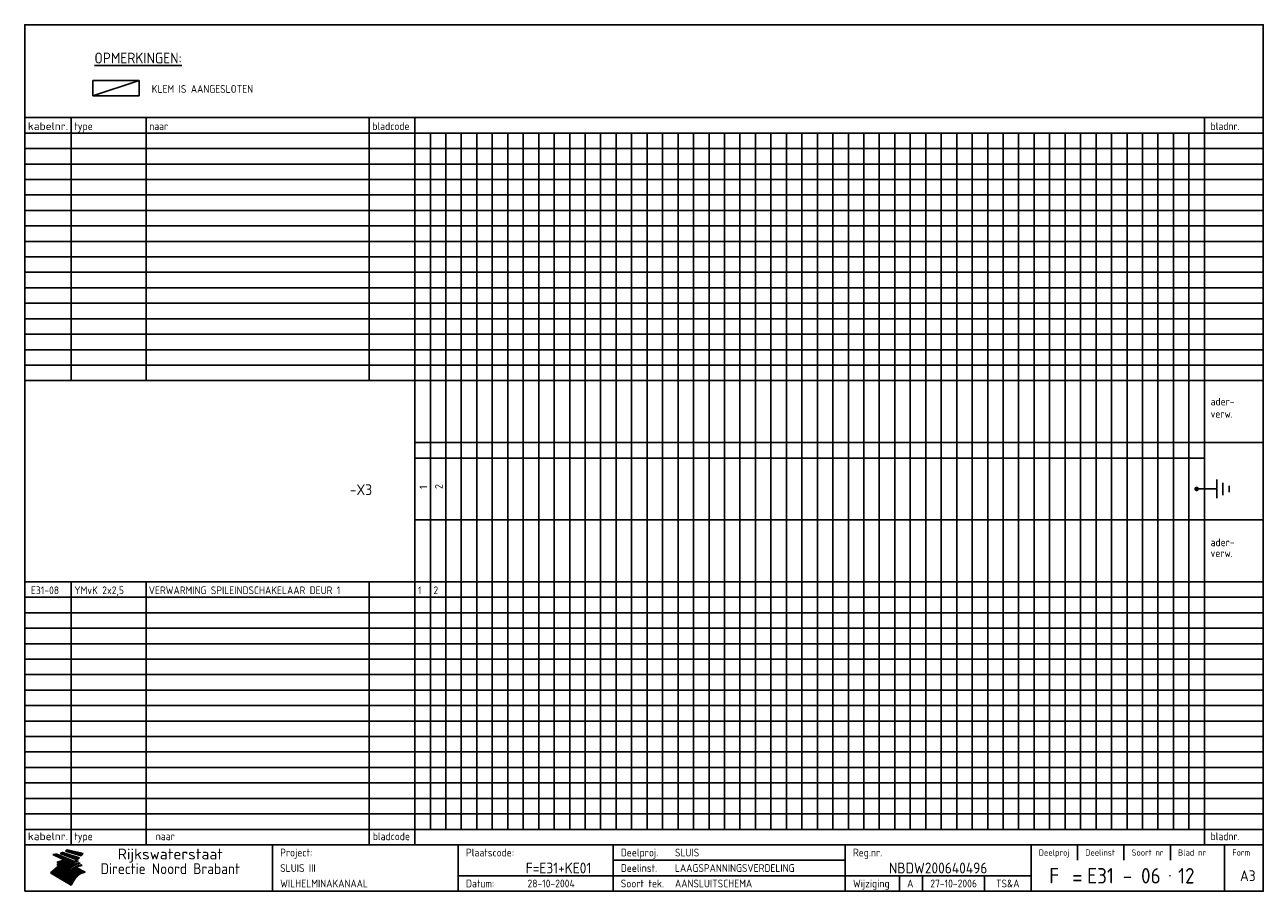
# Model space of a CAD drawing. Extents: x 10 to 410, y 10 to 290.
import ezdxf
from ezdxf.enums import TextEntityAlignment as Align

# ---------------------------------------------------------------- set-up
doc = ezdxf.new("R2010")
doc.units = 0
doc.header["$LTSCALE"] = 10
doc.header["$MEASUREMENT"] = 0
doc.layers.get('0').update_dxf_attribs({"linetype": 'CONTINUOUS'})
for name, color, linetype in [('0-25', 7, 'CONTINUOUS'), ('0-35', 2, 'CONTINUOUS'), ('0-50', 3, 'CONTINUOUS'), ('B-25', 7, 'CONTINUOUS'), ('B-35', 2, 'CONTINUOUS')]:
    doc.layers.add(name, color=color, linetype=linetype)
doc.styles.add('ISO', font='iso.shx')
doc.styles.get("Standard").update_dxf_attribs({"font": 'iso.shx'})

# ---------------------------------------------------------------- blocks, each defined once
blk = doc.blocks.new('KADER-A3')
at = {"layer": '0-25'}
for p, q in [((410, 35), (10, 35)), ((410, 30), (10, 30)), ((350, 25), (350, 20)), ((365, 25), (365, 20)), ((380, 25), (380, 20)), ((200, 20), (275, 20)), ((150, 15), (335, 15)), ((292.5, 15), (292.5, 10)), ((300, 15), (300, 10)), ((320, 15), (320, 10))]:
    blk.add_line(p, q, dxfattribs=at)
at = {"layer": '0-25', "color": 7}
for p, q in [((19.1, 21.89), (25.12, 19)), ((19.1, 21.89), (25.12, 19)), ((19.17, 21.86), (20.7, 21.86)), ((19.29, 21.8), (20.83, 21.8)), ((19.4, 21.75), (20.96, 21.75)), ((19.52, 21.69), (21.09, 21.69)), ((19.64, 21.63), (21.22, 21.63)), ((19.74, 21.92), (20.56, 21.92)), ((19.75, 21.58), (21.36, 21.58)), ((19.87, 21.52), (21.49, 21.52)), ((19.99, 21.47), (21.62, 21.47)), ((20.11, 21.41), (21.75, 21.41)), ((20.22, 21.35), (21.88, 21.35)), ((20.25, 21.97), (20.43, 21.97)), ((20.34, 21.3), (22.02, 21.3)), ((20.38, 21.99), (26.02, 19.59)), ((20.38, 21.99), (26.02, 19.59)), ((20.46, 21.24), (22.15, 21.24)), ((20.57, 21.18), (22.28, 21.18)), ((20.69, 21.13), (22.41, 21.13)), ((20.81, 21.07), (22.55, 21.07)), ((20.92, 21.02), (22.68, 21.02)), ((21.04, 20.96), (22.81, 20.96)), ((21.16, 20.9), (22.94, 20.9)), ((21.27, 20.85), (23.07, 20.85)), ((21.39, 20.79), (23.21, 20.79)), ((21.47, 22.25), (26.83, 20.19)), ((21.47, 22.25), (26.83, 20.19)), ((21.49, 22.25), (23.07, 22.25)), ((21.51, 20.73), (23.34, 20.73)), ((21.6, 22.2), (23.25, 22.2)), ((21.63, 20.68), (23.47, 20.68)), ((21.65, 22.31), (22.89, 22.31)), ((21.74, 20.62), (23.6, 20.62)), ((21.75, 22.14), (23.42, 22.14)), ((21.8, 22.37), (22.71, 22.37)), ((21.86, 20.57), (23.73, 20.57)), ((21.9, 22.08), (23.6, 22.08)), ((21.94, 22.42), (22.53, 22.42)), ((21.98, 20.51), (23.87, 20.51)), ((22.04, 22.03), (23.78, 22.03)), ((22.06, 22.48), (22.36, 22.48)), ((22.09, 20.45), (24, 20.45)), ((22.18, 22.53), (27.65, 20.8)), ((22.18, 22.53), (27.65, 20.8)), ((22.19, 21.97), (23.96, 21.97)), ((22.21, 20.4), (24.13, 20.4)), ((22.33, 20.34), (24.26, 20.34)), ((22.34, 21.92), (24.13, 21.92)), ((22.37, 20), (23.08, 20)), ((22.44, 20.28), (24.4, 20.28)), ((22.48, 21.86), (24.31, 21.86)), ((22.49, 20.06), (23.04, 20.06)), ((22.56, 20.23), (24.53, 20.23)), ((22.61, 20.12), (22.93, 20.12)), ((22.63, 21.8), (24.49, 21.8)), ((22.68, 20.17), (24.66, 20.17)), ((22.71, 20.17), (22.82, 20.17)), ((23.11, 20.02), (22.77, 20.2)), ((23.11, 20.02), (22.77, 20.2)), ((22.78, 21.75), (24.67, 21.75)), ((22.79, 20.12), (24.79, 20.12)), ((22.91, 20.06), (24.92, 20.06)), ((22.92, 21.69), (24.85, 21.69)), ((23.03, 20), (25.06, 20)), ((23.07, 21.63), (25.02, 21.63)), ((23.14, 22.99), (28.22, 21.46)), ((23.14, 22.99), (28.22, 21.46)), ((23.15, 22.98), (25.33, 22.98)), ((23.22, 21.58), (25.2, 21.58)), ((23.23, 23.04), (25.09, 23.04)), ((23.32, 23.1), (24.84, 23.1)), ((23.34, 22.93), (25.57, 22.93)), ((23.36, 21.52), (25.38, 21.52)), ((23.4, 23.15), (24.6, 23.15)), ((23.49, 23.21), (24.36, 23.21)), ((23.51, 21.47), (25.56, 21.47)), ((23.52, 22.87), (25.81, 22.87)), ((23.57, 23.27), (24.12, 23.27)), ((23.64, 23.32), (23.87, 23.32)), ((23.66, 21.41), (25.74, 21.41)), ((23.7, 23.36), (28.82, 22.17)), ((23.7, 23.36), (28.82, 22.17)), ((23.71, 22.82), (26.06, 22.82)), ((23.8, 21.35), (25.91, 21.35)), ((23.9, 22.76), (26.3, 22.76)), ((23.95, 21.3), (26.09, 21.3)), ((24.09, 22.7), (26.54, 22.7)), ((24.09, 21.24), (26.27, 21.24)), ((24.24, 21.18), (26.45, 21.18)), ((24.27, 22.65), (26.78, 22.65)), ((24.39, 21.13), (26.62, 21.13)), ((24.46, 22.59), (27.03, 22.59)), ((24.53, 21.07), (26.8, 21.07)), ((24.65, 22.53), (27.27, 22.53)), ((24.68, 21.02), (26.98, 21.02)), ((24.83, 20.96), (27.16, 20.96)), ((24.84, 22.48), (27.51, 22.48)), ((24.97, 20.9), (27.34, 20.9)), ((25.02, 22.42), (27.75, 22.42)), ((25.12, 20.85), (27.51, 20.85)), ((25.21, 22.37), (28, 22.37)), ((25.27, 20.79), (27.63, 20.79)), ((25.4, 22.31), (28.24, 22.31)), ((25.41, 20.73), (27.57, 20.73)), ((25.56, 20.68), (27.51, 20.68)), ((25.58, 22.25), (28.48, 22.25)), ((25.71, 20.62), (27.44, 20.62)), ((25.77, 22.2), (28.72, 22.2)), ((25.85, 20.57), (27.37, 20.57)), ((25.96, 22.14), (28.79, 22.14)), ((26, 20.51), (27.29, 20.51)), ((26.15, 22.08), (28.75, 22.08)), ((26.15, 20.45), (27.22, 20.45)), ((26.29, 20.4), (27.14, 20.4)), ((26.33, 22.03), (28.71, 22.03)), ((26.44, 20.34), (27.06, 20.34)), ((26.52, 21.97), (28.66, 21.97)), ((26.59, 20.28), (26.97, 20.28)), ((26.71, 21.92), (28.62, 21.92)), ((26.73, 20.23), (26.89, 20.23)), ((26.9, 21.86), (28.57, 21.86)), ((27.08, 21.8), (28.52, 21.8)), ((27.27, 21.75), (28.48, 21.75)), ((27.46, 21.69), (28.43, 21.69)), ((27.65, 21.63), (28.38, 21.63)), ((27.83, 21.58), (28.33, 21.58)), ((28.02, 21.52), (28.28, 21.52)), ((28.21, 21.47), (28.22, 21.47)), ((20.58, 17.88), (18.3, 16)), ((20.58, 17.88), (18.3, 16)), ((24.94, 11.97), (18.3, 16)), ((24.94, 11.97), (18.3, 16)), ((18.31, 16.01), (20.96, 16.01)), ((18.38, 16.07), (21.46, 16.07)), ((18.45, 16.12), (21.88, 16.12)), ((18.52, 16.18), (22.15, 16.18)), ((18.59, 16.23), (22.38, 16.23)), ((18.65, 16.29), (22.58, 16.29)), ((18.72, 16.35), (22.75, 16.35)), ((18.79, 16.4), (22.91, 16.4)), ((18.86, 16.46), (20.6, 16.46)), ((18.93, 16.52), (20.6, 16.52)), ((18.99, 16.57), (20.6, 16.57)), ((19.06, 16.63), (20.6, 16.63)), ((19.13, 16.68), (20.6, 16.68)), ((19.2, 16.74), (20.6, 16.74)), ((19.27, 16.8), (20.6, 16.8)), ((19.33, 16.85), (21.07, 16.85)), ((19.4, 16.91), (21.55, 16.91)), ((19.47, 16.97), (21.88, 16.97)), ((19.54, 17.02), (22.13, 17.02)), ((19.61, 17.08), (22.34, 17.08)), ((19.67, 17.13), (20.6, 17.13)), ((19.74, 17.19), (20.6, 17.19)), ((19.81, 17.25), (20.6, 17.25)), ((19.88, 17.3), (20.6, 17.3)), ((19.95, 17.36), (20.6, 17.36)), ((20.01, 17.42), (20.6, 17.42)), ((20.08, 17.47), (20.93, 17.47)), ((20.15, 17.53), (21.26, 17.53)), ((20.22, 17.58), (21.51, 17.58)), ((20.29, 17.64), (21.72, 17.64)), ((20.35, 17.7), (21.9, 17.7)), ((20.42, 17.75), (22.07, 17.75)), ((20.49, 17.81), (22.22, 17.81)), ((20.56, 17.87), (22.36, 17.87)), ((20.6, 19.11), (20.58, 19.51)), ((20.6, 19.11), (20.58, 19.51)), ((20.58, 19.5), (22.09, 19.5)), ((20.58, 19.44), (21.95, 19.44)), ((20.59, 19.38), (21.79, 19.38)), ((20.59, 19.33), (21.62, 19.33)), ((20.59, 19.27), (21.42, 19.27)), ((20.6, 19.22), (21.2, 19.22)), ((20.6, 19.16), (20.93, 19.16)), ((20.6, 19.11), (20.69, 19.12)), ((20.6, 19.11), (20.69, 19.12)), ((20.6, 18.79), (20.77, 18.81)), ((20.6, 18.79), (20.77, 18.81)), ((20.6, 18.29), (20.6, 18.79)), ((20.6, 18.29), (20.6, 18.79)), ((20.6, 18.77), (22.46, 18.77)), ((20.6, 18.71), (22.33, 18.71)), ((20.6, 18.65), (22.19, 18.65)), ((20.6, 18.6), (22.04, 18.6)), ((20.6, 18.54), (21.87, 18.54)), ((20.6, 18.48), (21.68, 18.48)), ((20.6, 18.43), (21.46, 18.43)), ((20.6, 18.37), (21.21, 18.37)), ((20.6, 18.29), (20.88, 18.32)), ((20.6, 18.29), (20.88, 18.32)), ((20.6, 18.32), (20.87, 18.32)), ((20.6, 17.88), (20.86, 17.91)), ((20.6, 17.88), (20.86, 17.91)), ((20.6, 17.43), (20.97, 17.48)), ((20.6, 17.43), (20.97, 17.48)), ((20.6, 17.43), (20.6, 17.09)), ((20.6, 17.43), (20.6, 17.09)), ((20.6, 17.09), (21.26, 17.16)), ((20.6, 17.09), (21.26, 17.16)), ((20.6, 16.8), (21.37, 16.89)), ((20.6, 16.8), (21.37, 16.89)), ((20.6, 16.8), (20.6, 16.45)), ((20.6, 16.8), (20.6, 16.45)), ((20.6, 16.45), (21.56, 16.56)), ((20.6, 16.45), (21.56, 16.56)), ((20.6, 15.97), (21.67, 16.09)), ((20.6, 15.97), (21.67, 16.09)), ((20.7, 16.46), (23.06, 16.46)), ((20.9, 19.55), (22.23, 19.55)), ((20.9, 18.82), (22.59, 18.82)), ((20.98, 17.92), (22.5, 17.92)), ((21.02, 17.13), (22.53, 17.13)), ((21.19, 19.61), (22.35, 19.61)), ((21.2, 16.52), (23.2, 16.52)), ((21.32, 18.88), (22.71, 18.88)), ((21.32, 17.98), (22.62, 17.98)), ((21.42, 19.67), (22.47, 19.67)), ((21.47, 17.19), (22.7, 17.19)), ((21.59, 18.03), (22.74, 18.03)), ((21.61, 18.93), (22.82, 18.93)), ((21.62, 19.72), (22.59, 19.72)), ((21.72, 16.57), (23.32, 16.57)), ((21.77, 17.25), (22.85, 17.25)), ((21.8, 19.78), (22.69, 19.78)), ((21.8, 18.09), (22.85, 18.09)), ((21.84, 18.99), (22.92, 18.99)), ((21.96, 19.83), (22.79, 19.83)), ((21.99, 18.15), (22.95, 18.15)), ((22.01, 17.3), (22.99, 17.3)), ((22.03, 19.05), (23.03, 19.05)), ((22.1, 16.63), (23.44, 16.63)), ((22.11, 19.89), (22.89, 19.89)), ((22.16, 18.2), (23.05, 18.2)), ((22.21, 19.1), (23.12, 19.1)), ((22.21, 17.36), (23.12, 17.36)), ((22.24, 19.95), (22.99, 19.95)), ((22.31, 18.26), (23.15, 18.26)), ((22.36, 19.16), (23.22, 19.16)), ((22.38, 16.68), (23.56, 16.68)), ((22.39, 17.42), (23.24, 17.42)), ((22.45, 18.32), (23.24, 18.32)), ((22.51, 19.22), (23.3, 19.22)), ((22.56, 17.47), (23.36, 17.47)), ((22.59, 18.37), (23.33, 18.37)), ((22.6, 16.74), (23.66, 16.74)), ((22.64, 19.27), (23.39, 19.27)), ((22.71, 18.43), (23.42, 18.43)), ((22.71, 17.53), (23.47, 17.53)), ((22.77, 19.33), (23.47, 19.33)), ((22.79, 16.8), (23.77, 16.8)), ((22.83, 18.48), (23.5, 18.48)), ((22.84, 17.58), (23.57, 17.58)), ((22.89, 19.38), (23.55, 19.38)), ((22.94, 18.54), (23.58, 18.54)), ((22.96, 16.85), (23.86, 16.85)), ((22.97, 17.64), (23.67, 17.64)), ((23, 19.44), (23.63, 19.44)), ((23.04, 18.6), (23.66, 18.6)), ((23.1, 19.5), (23.72, 19.5)), ((23.1, 17.7), (23.77, 17.7)), ((23.12, 16.91), (23.96, 16.91)), ((23.14, 18.65), (23.74, 18.65)), ((23.15, 19.95), (25.19, 19.95)), ((23.21, 19.55), (23.8, 19.55)), ((23.21, 17.75), (23.86, 17.75)), ((23.21, 16.01), (28.9, 16.01)), ((23.24, 18.71), (23.82, 18.71)), ((23.26, 19.89), (25.32, 19.89)), ((23.26, 16.97), (24.05, 16.97)), ((23.3, 19.61), (23.88, 19.61)), ((23.32, 17.81), (23.95, 17.81)), ((23.33, 18.77), (23.91, 18.77)), ((23.37, 16.07), (29.08, 16.07)), ((23.38, 19.83), (25.45, 19.83)), ((23.39, 19.67), (23.81, 19.67)), ((23.39, 17.02), (24.14, 17.02)), ((23.42, 18.82), (23.99, 18.82)), ((23.42, 17.87), (24.03, 17.87)), ((23.45, 19.7), (23.58, 19.79)), ((23.45, 19.7), (23.58, 19.79)), ((23.48, 19.72), (23.7, 19.72)), ((23.5, 19.78), (25.58, 19.78)), ((23.51, 18.88), (24.07, 18.88)), ((23.51, 16.12), (29.27, 16.12)), ((23.52, 17.92), (24.11, 17.92)), ((23.52, 17.08), (24.22, 17.08)), ((23.54, 18.9), (24.3, 19.42)), ((23.54, 18.9), (24.3, 19.42)), ((23.56, 19.78), (23.59, 19.78)), ((23.56, 19.39), (23.9, 19.62)), ((23.56, 19.39), (23.9, 19.62)), ((23.58, 19.79), (23.9, 19.62)), ((23.58, 19.79), (23.9, 19.62)), ((23.59, 18.93), (24.15, 18.93)), ((23.61, 19.72), (25.72, 19.72)), ((23.62, 17.98), (24.2, 17.98)), ((23.63, 17.13), (24.3, 17.13)), ((23.65, 18.59), (24.62, 19.25)), ((23.65, 18.59), (24.62, 19.25)), ((29.41, 16.17), (23.65, 16.17)), ((23.67, 18.99), (24.23, 18.99)), ((23.71, 18.03), (24.28, 18.03)), ((23.73, 19.67), (25.85, 19.67)), ((23.75, 19.05), (24.32, 19.05)), ((23.75, 17.19), (24.38, 17.19)), ((23.77, 16.23), (29.47, 16.23)), ((23.79, 18.09), (24.36, 18.09)), ((23.83, 19.1), (24.4, 19.1)), ((23.85, 19.61), (25.98, 19.61)), ((23.85, 17.25), (24.46, 17.25)), ((23.88, 18.15), (24.44, 18.15)), ((23.89, 16.29), (29.36, 16.29)), ((23.92, 19.16), (24.48, 19.16)), ((23.94, 18.19), (25.23, 19.07)), ((23.94, 18.19), (25.23, 19.07)), ((23.95, 17.3), (24.55, 17.3)), ((23.96, 19.55), (25.96, 19.55)), ((23.96, 18.2), (24.53, 18.2)), ((24, 19.22), (24.56, 19.22)), ((24, 16.35), (29.24, 16.35)), ((24.04, 18.26), (24.61, 18.26)), ((24.05, 17.36), (24.63, 17.36)), ((24.06, 17.88), (25.34, 18.76)), ((24.06, 17.88), (25.34, 18.76)), ((24.08, 19.5), (25.88, 19.5)), ((24.08, 19.27), (24.58, 19.27)), ((24.11, 16.4), (29.13, 16.4)), ((24.13, 18.32), (24.69, 18.32)), ((24.14, 17.42), (24.71, 17.42)), ((24.16, 19.33), (24.47, 19.33)), ((24.2, 19.44), (25.79, 19.44)), ((24.21, 18.37), (24.77, 18.37)), ((24.21, 16.46), (29.02, 16.46)), ((24.23, 17.47), (24.79, 17.47)), ((24.24, 17.48), (25.52, 18.36)), ((24.24, 17.48), (25.52, 18.36)), ((24.25, 19.38), (24.36, 19.38)), ((24.29, 18.43), (24.85, 18.43)), ((24.3, 19.42), (24.62, 19.25)), ((24.3, 19.42), (24.62, 19.25)), ((24.31, 19.38), (25.71, 19.38)), ((24.31, 17.53), (24.87, 17.53)), ((24.31, 16.52), (28.91, 16.52)), ((24.35, 17.17), (25.64, 18.05)), ((24.35, 17.17), (25.64, 18.05)), ((24.37, 18.48), (24.94, 18.48)), ((24.39, 17.58), (24.96, 17.58)), ((24.4, 16.57), (28.79, 16.57)), ((24.43, 19.33), (25.62, 19.33)), ((24.45, 18.54), (25.02, 18.54)), ((24.47, 17.64), (25.04, 17.64)), ((24.49, 16.63), (28.68, 16.63)), ((24.54, 18.6), (25.1, 18.6)), ((24.55, 19.27), (25.54, 19.27)), ((24.56, 17.7), (25.12, 17.7)), ((24.57, 16.68), (28.57, 16.68)), ((24.62, 18.65), (25.18, 18.65)), ((24.63, 16.72), (25.91, 17.6)), ((24.63, 16.72), (25.91, 17.6)), ((24.64, 17.75), (25.2, 17.75)), ((24.66, 16.74), (28.45, 16.74)), ((24.67, 19.22), (25.45, 19.22)), ((24.7, 18.71), (25.27, 18.71)), ((24.72, 17.81), (25.29, 17.81)), ((24.74, 16.8), (28.34, 16.8)), ((24.78, 19.16), (25.37, 19.16)), ((24.78, 18.77), (25.34, 18.77)), ((24.8, 17.87), (25.37, 17.87)), ((24.82, 16.85), (28.23, 16.85)), ((24.87, 18.82), (25.4, 18.82)), ((24.89, 17.92), (25.45, 17.92)), ((24.9, 19.1), (25.28, 19.1)), ((24.9, 16.91), (28.11, 16.91)), ((24.95, 18.88), (25.45, 18.88)), ((24.97, 17.98), (25.53, 17.98)), ((24.99, 16.97), (28, 16.97)), ((25.02, 19.05), (25.2, 19.05)), ((25.03, 18.93), (25.51, 18.93)), ((25.05, 18.03), (25.61, 18.03)), ((25.07, 17.02), (27.89, 17.02)), ((25.11, 18.99), (25.57, 18.99)), ((26.02, 19.59), (25.12, 19)), ((26.02, 19.59), (25.12, 19)), ((25.13, 18.09), (25.68, 18.09)), ((25.15, 17.08), (27.77, 17.08)), ((25.19, 19.05), (25.63, 19.05)), ((25.21, 18.15), (25.75, 18.15)), ((25.23, 17.13), (27.66, 17.13)), ((25.26, 19.1), (25.7, 19.1)), ((25.3, 18.2), (25.82, 18.2)), ((25.31, 17.19), (27.55, 17.19)), ((25.33, 19.16), (25.77, 19.16)), ((25.38, 18.26), (25.89, 18.26)), ((25.39, 19.22), (25.85, 19.22)), ((25.4, 17.25), (27.43, 17.25)), ((25.46, 18.32), (25.97, 18.32)), ((25.47, 19.27), (25.93, 19.27)), ((25.48, 17.3), (27.32, 17.3)), ((25.54, 19.33), (26.03, 19.33)), ((25.54, 18.37), (26.06, 18.37)), ((25.56, 17.36), (27.21, 17.36)), ((25.62, 18.43), (26.14, 18.43)), ((25.63, 19.38), (26.13, 19.38)), ((25.64, 17.42), (27.1, 17.42)), ((25.7, 18.48), (26.24, 18.48)), ((25.72, 19.44), (26.24, 19.44)), ((25.73, 17.47), (26.98, 17.47)), ((25.79, 18.54), (26.34, 18.54)), ((25.81, 17.53), (26.87, 17.53)), ((25.82, 19.5), (26.36, 19.5)), ((25.89, 18.6), (26.46, 18.6)), ((25.89, 17.58), (26.76, 17.58)), ((25.93, 19.55), (26.53, 19.55)), ((25.96, 17.64), (26.64, 17.64)), ((25.99, 18.65), (26.58, 18.65)), ((26.04, 17.7), (26.59, 17.7)), ((26.06, 19.61), (26.85, 19.61)), ((26.1, 18.71), (26.72, 18.71)), ((26.12, 17.75), (26.67, 17.75)), ((26.2, 17.81), (26.76, 17.81)), ((26.21, 19.67), (27.23, 19.67)), ((26.23, 18.77), (26.89, 18.77)), ((26.29, 17.87), (26.86, 17.87)), ((26.37, 18.82), (27.09, 18.82)), ((26.39, 17.92), (26.97, 17.92)), ((26.44, 19.72), (27.18, 19.72)), ((26.49, 17.98), (27.09, 17.98)), ((26.53, 18.88), (27.34, 18.88)), ((26.56, 17.68), (29.54, 16.2)), ((26.56, 17.68), (29.54, 16.2)), ((26.6, 18.03), (27.22, 18.03)), ((26.72, 18.09), (27.38, 18.09)), ((26.73, 18.93), (27.66, 18.93)), ((26.85, 18.15), (27.56, 18.15)), ((26.99, 18.99), (27.9, 18.99)), ((27, 18.2), (27.8, 18.2)), ((27.13, 19.78), (27.25, 19.64)), ((27.13, 19.78), (27.25, 19.64)), ((27.18, 18.26), (28.13, 18.26)), ((27.26, 19.05), (27.84, 19.05)), ((27.39, 18.32), (28.47, 18.32)), ((27.7, 18.37), (28.49, 18.37)), ((27.78, 19.1), (27.93, 18.96)), ((27.78, 19.1), (27.93, 18.96)), ((28, 18.43), (28.44, 18.43)), ((28.29, 15.83), (29.54, 16.2)), ((28.29, 15.83), (29.54, 16.2)), ((28.39, 18.48), (28.54, 18.32)), ((28.39, 18.48), (28.54, 18.32)), ((29.54, 16.2), (29.45, 16.17)), ((29.54, 16.2), (29.45, 16.17)), ((29.46, 16.18), (29.47, 16.18)), ((18.38, 15.95), (20.6, 15.95)), ((18.47, 15.9), (20.6, 15.9)), ((18.57, 15.84), (20.6, 15.84)), ((18.66, 15.78), (20.6, 15.78)), ((18.75, 15.73), (20.6, 15.73)), ((18.85, 15.67), (20.6, 15.67)), ((18.94, 15.62), (20.6, 15.62)), ((19.03, 15.56), (27.83, 15.56)), ((19.12, 15.5), (27.75, 15.5)), ((19.22, 15.45), (27.66, 15.45)), ((19.31, 15.39), (27.58, 15.39)), ((19.4, 15.33), (27.5, 15.33)), ((19.49, 15.28), (27.43, 15.28)), ((19.59, 15.22), (27.36, 15.22)), ((19.68, 15.17), (27.29, 15.17)), ((19.77, 15.11), (27.22, 15.11)), ((19.86, 15.05), (27.15, 15.05)), ((19.96, 15), (27.09, 15)), ((20.05, 14.94), (27.02, 14.94)), ((20.14, 14.88), (26.96, 14.88)), ((20.24, 14.83), (26.9, 14.83)), ((20.33, 14.77), (26.84, 14.77)), ((20.42, 14.72), (26.79, 14.72)), ((20.51, 14.66), (26.73, 14.66)), ((20.6, 15.97), (20.6, 15.58)), ((20.6, 15.97), (20.6, 15.58)), ((20.6, 15.58), (21.95, 15.73)), ((20.6, 15.58), (21.95, 15.73)), ((20.61, 14.6), (26.68, 14.6)), ((20.7, 14.55), (26.62, 14.55)), ((20.79, 14.49), (26.57, 14.49)), ((20.88, 14.43), (26.52, 14.43)), ((20.94, 15.62), (27.92, 15.62)), ((20.98, 14.38), (26.47, 14.38)), ((21.07, 14.32), (26.42, 14.32)), ((21.16, 14.27), (26.38, 14.27)), ((21.25, 14.21), (26.33, 14.21)), ((21.35, 14.15), (26.29, 14.15)), ((21.44, 14.1), (26.24, 14.1)), ((21.45, 15.67), (28.01, 15.67)), ((21.53, 14.04), (26.2, 14.04)), ((21.63, 13.98), (26.16, 13.98)), ((21.72, 13.93), (26.12, 13.93)), ((21.81, 13.87), (26.08, 13.87)), ((21.9, 13.82), (26.04, 13.82)), ((21.96, 15.73), (28.11, 15.73)), ((22, 13.76), (26, 13.76)), ((22.09, 13.7), (25.96, 13.7)), ((22.18, 13.65), (25.93, 13.65)), ((22.27, 13.59), (25.89, 13.59)), ((22.34, 15.78), (28.21, 15.78)), ((22.37, 13.53), (25.86, 13.53)), ((22.46, 13.48), (25.82, 13.48)), ((22.55, 13.42), (25.79, 13.42)), ((22.62, 15.84), (28.33, 15.84)), ((22.65, 13.37), (25.76, 13.37)), ((22.74, 13.31), (25.73, 13.31)), ((22.83, 13.25), (25.69, 13.25)), ((22.84, 15.9), (28.52, 15.9)), ((22.92, 13.2), (25.66, 13.2)), ((23.02, 13.14), (25.63, 13.14)), ((23.04, 15.95), (28.71, 15.95)), ((23.11, 13.08), (25.59, 13.08)), ((23.2, 13.03), (25.56, 13.03)), ((23.29, 12.97), (25.53, 12.97)), ((23.39, 12.92), (25.5, 12.92)), ((23.48, 12.86), (25.46, 12.86)), ((23.57, 12.8), (25.43, 12.8)), ((23.66, 12.75), (25.4, 12.75)), ((23.76, 12.69), (25.36, 12.69)), ((23.85, 12.63), (25.33, 12.63)), ((23.94, 12.58), (25.3, 12.58)), ((24.04, 12.52), (25.26, 12.52)), ((24.13, 12.47), (25.23, 12.47)), ((24.22, 12.41), (25.2, 12.41)), ((24.31, 12.35), (25.17, 12.35)), ((24.41, 12.3), (25.13, 12.3)), ((24.5, 12.24), (25.1, 12.24)), ((24.59, 12.18), (25.07, 12.18)), ((24.68, 12.13), (25.03, 12.13)), ((24.78, 12.07), (25, 12.07)), ((24.87, 12.02), (24.97, 12.02)), ((24.94, 11.97), (25.81, 13.45)), ((24.94, 11.97), (25.81, 13.45))]:
    blk.add_line(p, q, dxfattribs=at)
for centre, radius, start, end in [((19.15, 29.7), 7.8, 269.6055, 279.0886), ((19.15, 29.7), 7.8, 269.6055, 279.0886), ((19.93, 25.38), 5.91, 276.3402, 298.7463), ((19.93, 25.38), 5.91, 276.3402, 298.7463), ((19.84, 25.09), 6.03, 278.129, 302.868), ((19.84, 25.09), 6.03, 278.129, 302.868), ((19.84, 27.26), 5.27, 288.0217, 296.3084), ((19.84, 27.26), 5.27, 288.0217, 296.3084), ((20.49, 27.56), 5.28, 300.0654, 307.393), ((20.49, 27.56), 5.28, 300.0654, 307.393), ((24.11, 24.7), 5.26, 301.1147, 312.2814), ((24.11, 24.7), 5.26, 301.1147, 312.2814), ((21.95, 27.32), 8.59, 316.9248, 323.1399), ((21.95, 27.32), 8.59, 316.9248, 323.1399), ((20.21, 23.78), 5.91, 273.6149, 304.3803), ((20.21, 23.78), 5.91, 273.6149, 304.3803), ((20.35, 24.56), 5.76, 274.164, 302.5474), ((20.35, 24.56), 5.76, 274.164, 302.5474), ((20.05, 24.28), 6.02, 277.9472, 305.7139), ((20.05, 24.28), 6.02, 277.9472, 305.7139), ((20.04, 23.49), 6.09, 278.8115, 306.4242), ((20.04, 23.49), 6.09, 278.8115, 306.4242), ((20.53, 23.07), 5.96, 277.0519, 304.973), ((20.53, 23.07), 5.96, 277.0519, 304.973), ((20.72, 22.76), 5.91, 276.3402, 304.3803), ((20.72, 22.76), 5.91, 276.3402, 304.3803), ((21.06, 22.34), 5.81, 274.9043, 303.1745), ((21.06, 22.34), 5.81, 274.9043, 303.1745), ((20.82, 22.06), 6.04, 278.1111, 305.8489), ((20.82, 22.06), 6.04, 278.1111, 305.8489), ((21.3, 21.6), 5.91, 276.3402, 304.3803), ((21.3, 21.6), 5.91, 276.3402, 304.3803), ((27.05, 17.17), 2.63, 107.4286, 133.7799), ((27.05, 17.17), 2.63, 107.4286, 133.7799), ((27.45, 16.91), 2.81, 110.4143, 138.7411), ((27.45, 16.91), 2.81, 110.4143, 138.7411), ((27.57, 15.64), 3.4, 98.1566, 126.9045), ((27.57, 15.64), 3.4, 98.1566, 126.9045), ((27.91, 15.54), 3.39, 100.5835, 132.088), ((27.91, 15.54), 3.39, 100.5835, 132.088), ((28.21, 14.74), 3.67, 95.7581, 128.7216), ((28.21, 14.74), 3.67, 95.7581, 128.7216), ((27.01, 16.84), 2.93, 87.7348, 104.8316), ((27.01, 16.84), 2.93, 87.7348, 104.8316), ((27.37, 15.71), 3.93, 91.7838, 103.2817), ((27.37, 15.71), 3.93, 91.7838, 103.2817), ((28.4, 15.05), 3.21, 96.3886, 125.0052), ((28.4, 15.05), 3.21, 96.3886, 125.0052), ((27.82, 16.31), 2.8, 90.634, 105.1984), ((27.82, 16.31), 2.8, 90.634, 105.1984), ((28.19, 15.04), 3.93, 93.8342, 103.2817), ((28.19, 15.04), 3.93, 93.8342, 103.2817), ((28.58, 15.69), 2.8, 93.8141, 105.1984), ((28.58, 15.69), 2.8, 93.8141, 105.1984), ((28.95, 14.41), 3.93, 96.0135, 103.2817), ((28.95, 14.41), 3.93, 96.0135, 103.2817), ((31.24, 10.26), 6.3, 117.9568, 149.6251), ((31.24, 10.26), 6.3, 117.9568, 149.6251)]:
    blk.add_arc(centre, radius, start, end, dxfattribs=at)
at = {"layer": '0-35'}
for p, q in [((90, 25), (90, 10)), ((150, 25), (150, 10)), ((200, 25), (200, 10)), ((275, 25), (275, 10)), ((335, 25), (335, 10)), ((397.5, 25), (397.5, 10))]:
    blk.add_line(p, q, dxfattribs=at)
at = {"layer": '0-50'}
for p, q in [((10, 25), (410, 25)), ((348.75, 15), (351.25, 15)), ((348.75, 13.5), (351.25, 13.5))]:
    blk.add_line(p, q, dxfattribs=at)
blk.add_lwpolyline([(10, 10), (410, 10), (410, 290), (10, 290)], close=True, dxfattribs=at)
at = {"layer": '0-50', "const_width": 0.25}
blk.add_lwpolyline([(379.75, 15, 1), (380, 15, 1)], format="xyb", close=True, dxfattribs=at)
at = {"layer": '0-25', "style": 'ISO'}
for s, height, p in [('Project:', 2.5, (92.5, 22.5)), ('Plaatscode:', 2.5, (152.5, 22.5)), ('Deelproj.', 2.5, (202.5, 22.5)), ('Reg.nr.', 2.5, (277.5, 22.5)), ('Deelproj', 2, (337.5, 22.5)), ('Deelinst', 2, (352.5, 22.5)), ('Soort nr', 2, (367.5, 22.5)), ('Blad nr', 2, (382.5, 22.5)), ('Form', 2, (400, 22.5)), ('Deelinst.', 2.5, (202.5, 17.5)), ('Datum:', 2.5, (152.5, 12.5)), ('Soort tek.', 2.5, (202.5, 12.5)), ('Wijziging', 2.5, (277.5, 12.5))]:
    blk.add_text(s, height=height, dxfattribs=at).set_placement(p, align=Align.MIDDLE_LEFT)
for tag, p in [('N', (220, 22.5)), ('B', (92.5, 17.5)), ('P', (220, 17.5)), ('C', (92.5, 12.5)), ('U', (220, 12.5)), ('REV', (295, 12.5))]:
    blk.add_attdef(tag, text='', height=2.5, dxfattribs=at).set_placement(p, align=Align.MIDDLE_LEFT)
for tag, p in [('W', (180, 12.5)), ('Z', (310, 12.5)), ('Y', (327.5, 12.5))]:
    blk.add_attdef(tag, text='', height=2.5, dxfattribs=at).set_placement(p, align=Align.MIDDLE)
at = {"layer": '0-35', "style": 'ISO', "width": 1.00614}
blk.add_text('Rijkswaterstaat', height=3.5, dxfattribs=at).set_placement((40, 20.28), (74, 20.28), align=Align.FIT)
at = {"layer": '0-35', "color": 2, "style": 'ISO', "width": 0.948867}
blk.add_text('Directie Noord Brabant', height=3.5, dxfattribs=at).set_placement((34.5, 15.53), (79.5, 15.53), align=Align.FIT)
at = {"layer": '0-35', "style": 'ISO'}
for tag, p in [('X', (178.5, 17.5)), ('FORM', (402.5, 15))]:
    blk.add_attdef(tag, text='', height=3.5, dxfattribs=at).set_placement(p, align=Align.MIDDLE_LEFT)
blk.add_attdef('RNR', text='', height=3.5, dxfattribs=at).set_placement((305, 17.5), align=Align.MIDDLE)
at = {"layer": '0-50', "style": 'ISO'}
for tag, p in [('M', (342.5, 15)), ('O', (365, 15))]:
    blk.add_attdef(tag, text='', height=5, dxfattribs=at).set_placement(p, align=Align.MIDDLE)
blk.add_attdef('Q', text='', height=5, dxfattribs=at).set_placement((382.5, 15), align=Align.MIDDLE_LEFT)

msp = doc.modelspace()

# ---------------------------------------------------------------- linework, layer by layer
at = {"layer": '0-25'}
for p, q in [((10, 260), (410, 260)), ((10, 255), (410, 255)), ((141, 255), (141, 175)), ((146, 255), (146, 175)), ((151, 255), (151, 175)), ((156, 255), (156, 175)), ((161, 255), (161, 30)), ((166, 255), (166, 175)), ((171, 255), (171, 175)), ((176, 255), (176, 175)), ((181, 255), (181, 175)), ((186, 255), (186, 30)), ((191, 255), (191, 175)), ((196, 255), (196, 175)), ((201, 255), (201, 175)), ((206, 255), (206, 175)), ((211, 255), (211, 30)), ((216, 255), (216, 175)), ((221, 255), (221, 175)), ((226, 255), (226, 175)), ((231, 255), (231, 175)), ((236, 255), (236, 30)), ((241, 255), (241, 175)), ((246, 255), (246, 175)), ((251, 255), (251, 175)), ((256, 255), (256, 175)), ((261, 255), (261, 30)), ((266, 255), (266, 175)), ((271, 255), (271, 175)), ((276, 255), (276, 175)), ((281, 255), (281, 175)), ((286, 255), (286, 30)), ((291, 255), (291, 175)), ((296, 255), (296, 175)), ((301, 255), (301, 175)), ((306, 255), (306, 175)), ((311, 255), (311, 30)), ((316, 255), (316, 175)), ((321, 255), (321, 175)), ((326, 255), (326, 175)), ((331, 255), (331, 175)), ((336, 255), (336, 30)), ((341, 255), (341, 175)), ((346, 255), (346, 175)), ((351, 255), (351, 175)), ((356, 255), (356, 175)), ((361, 255), (361, 30)), ((366, 255), (366, 175)), ((371, 255), (371, 175)), ((376, 255), (376, 175)), ((381, 255), (381, 175)), ((386, 255), (386, 30)), ((10, 250), (410, 250)), ((10, 245), (410, 245)), ((10, 240), (410, 240)), ((10, 235), (410, 235)), ((10, 230), (410, 230)), ((10, 225), (410, 225)), ((10, 220), (410, 220)), ((10, 215), (410, 215)), ((10, 210), (410, 210)), ((10, 205), (410, 205)), ((10, 200), (410, 200)), ((10, 195), (410, 195)), ((10, 190), (410, 190)), ((10, 185), (410, 185)), ((10, 180), (410, 180)), ((10, 175), (410, 175)), ((141, 175), (141, 110)), ((146, 175), (146, 110)), ((151, 175), (151, 110)), ((156, 175), (156, 110)), ((166, 175), (166, 110)), ((171, 175), (171, 110)), ((176, 175), (176, 110)), ((181, 175), (181, 110)), ((191, 175), (191, 110)), ((196, 175), (196, 110)), ((201, 175), (201, 110)), ((206, 175), (206, 110)), ((216, 175), (216, 110)), ((221, 175), (221, 110)), ((226, 175), (226, 110)), ((231, 175), (231, 110)), ((241, 175), (241, 110)), ((246, 175), (246, 110)), ((251, 175), (251, 110)), ((256, 175), (256, 110)), ((266, 175), (266, 110)), ((271, 175), (271, 110)), ((276, 175), (276, 110)), ((281, 175), (281, 110)), ((291, 175), (291, 110)), ((296, 175), (296, 110)), ((301, 175), (301, 110)), ((306, 175), (306, 110)), ((316, 175), (316, 110)), ((321, 175), (321, 110)), ((326, 175), (326, 110)), ((331, 175), (331, 110)), ((341, 175), (341, 110)), ((346, 175), (346, 110)), ((351, 175), (351, 110)), ((356, 175), (356, 110)), ((366, 175), (366, 110)), ((371, 175), (371, 110)), ((376, 175), (376, 110)), ((381, 175), (381, 110)), ((136, 150), (391, 150)), ((389, 140), (395, 140)), ((395, 143), (395, 137)), ((397, 142), (397, 138)), ((399, 141), (399, 139)), ((10, 110), (410, 110)), ((141, 110), (141, 30)), ((146, 110), (146, 30)), ((151, 110), (151, 30)), ((156, 110), (156, 30)), ((166, 110), (166, 30)), ((171, 110), (171, 30)), ((176, 110), (176, 30)), ((181, 110), (181, 30)), ((191, 110), (191, 30)), ((196, 110), (196, 30)), ((201, 110), (201, 30)), ((206, 110), (206, 30)), ((216, 110), (216, 30)), ((221, 110), (221, 30)), ((226, 110), (226, 30)), ((231, 110), (231, 30)), ((241, 110), (241, 30)), ((246, 110), (246, 30)), ((251, 110), (251, 30)), ((256, 110), (256, 30)), ((266, 110), (266, 30)), ((271, 110), (271, 30)), ((276, 110), (276, 30)), ((281, 110), (281, 30)), ((291, 110), (291, 30)), ((296, 110), (296, 30)), ((301, 110), (301, 30)), ((306, 110), (306, 30)), ((316, 110), (316, 30)), ((321, 110), (321, 30)), ((326, 110), (326, 30)), ((331, 110), (331, 30)), ((341, 110), (341, 30)), ((346, 110), (346, 30)), ((351, 110), (351, 30)), ((356, 110), (356, 30)), ((366, 110), (366, 30)), ((371, 110), (371, 30)), ((376, 110), (376, 30)), ((381, 110), (381, 30)), ((10, 105), (410, 105)), ((10, 100), (410, 100)), ((10, 95), (410, 95)), ((10, 90), (410, 90)), ((10, 85), (410, 85)), ((10, 80), (410, 80)), ((10, 75), (410, 75)), ((10, 70), (410, 70)), ((10, 65), (410, 65)), ((10, 60), (410, 60)), ((10, 55), (410, 55)), ((10, 50), (410, 50)), ((10, 45), (410, 45)), ((10, 40), (410, 40)), ((10, 35), (410, 35)), ((10, 30), (410, 30)), ((10, 30), (410, 30))]:
    msp.add_line(p, q, dxfattribs=at)
at = {"layer": '0-25', "const_width": 0.75}
msp.add_lwpolyline([(388.12, 140, 1), (388.88, 140, 1)], format="xyb", close=True, dxfattribs=at)
at = {"layer": '0-35'}
for p, q in [((32, 272), (32, 267)), ((47, 272), (32, 272)), ((32, 267), (47, 272)), ((47, 267), (47, 272)), ((32, 267), (47, 267)), ((25, 260), (25, 175)), ((49.21, 260), (49.21, 175)), ((121.27, 260), (121.27, 175)), ((136, 260), (136, 25)), ((391, 260), (391, 25)), ((136, 155), (410, 155)), ((136, 130), (410, 130)), ((25, 110), (25, 25)), ((49.21, 110), (49.21, 25)), ((121.27, 110), (121.27, 25))]:
    msp.add_line(p, q, dxfattribs=at)

# ---------------------------------------------------------------- block references
ref = msp.add_blockref('KADER-A3', (0, 0))
ref.add_attrib('B', 'SLUIS III', dxfattribs={"layer": '0-25', "height": 2.5, "style": 'ISO'}).set_placement((92.5, 17.5), align=Align.MIDDLE_LEFT)
ref.add_attrib('C', 'WILHELMINAKANAAL', dxfattribs={"layer": '0-25', "height": 2.5, "style": 'ISO'}).set_placement((92.5, 12.5), align=Align.MIDDLE_LEFT)
ref.add_attrib('N', 'SLUIS', dxfattribs={"layer": '0-25', "height": 2.5, "style": 'ISO'}).set_placement((220, 22.5), align=Align.MIDDLE_LEFT)
ref.add_attrib('P', 'LAAGSPANNINGSVERDELING', dxfattribs={"layer": '0-25', "height": 2.5, "style": 'ISO'}).set_placement((220, 17.5), align=Align.MIDDLE_LEFT)
ref.add_attrib('U', 'AANSLUITSCHEMA', dxfattribs={"layer": '0-25', "height": 2.5, "style": 'ISO'}).set_placement((220, 12.5), align=Align.MIDDLE_LEFT)
ref.add_attrib('M', 'F', dxfattribs={"layer": '0-50', "height": 5, "style": 'ISO'}).set_placement((342.5, 15), align=Align.MIDDLE)
ref.add_attrib('O', 'E31 - 06', dxfattribs={"layer": '0-50', "height": 5, "style": 'ISO'}).set_placement((365, 15), align=Align.MIDDLE)
ref.add_attrib('Q', '12', dxfattribs={"layer": '0-50', "height": 5, "style": 'ISO'}).set_placement((382.5, 15), align=Align.MIDDLE_LEFT)
ref.add_attrib('X', 'F=E31+KE01', dxfattribs={"layer": '0-35', "height": 3.5, "style": 'ISO'}).set_placement((171.81, 17.5), align=Align.MIDDLE_LEFT)
ref.add_attrib('RNR', 'NBDW200640496', dxfattribs={"layer": '0-35', "height": 3.5, "style": 'ISO'}).set_placement((305, 17.5), align=Align.MIDDLE)
ref.add_attrib('W', '28-10-2004', dxfattribs={"layer": '0-25', "height": 2.5, "style": 'ISO'}).set_placement((180, 12.5), align=Align.MIDDLE)
ref.add_attrib('FORM', 'A3', dxfattribs={"layer": '0-35', "height": 3.5, "style": 'ISO'}).set_placement((402.5, 15), align=Align.MIDDLE_LEFT)
ref.add_attrib('REV', 'A', dxfattribs={"layer": '0-25', "height": 2.5, "style": 'ISO'}).set_placement((295, 12.5), align=Align.MIDDLE_LEFT)
ref.add_attrib('Z', '27-10-2006', dxfattribs={"layer": '0-25', "height": 2.5, "style": 'ISO'}).set_placement((310, 12.5), align=Align.MIDDLE)
ref.add_attrib('Y', 'TS&A', dxfattribs={"layer": '0-25', "height": 2.5, "style": 'ISO'}).set_placement((327.5, 12.5), align=Align.MIDDLE)

# ---------------------------------------------------------------- texts
at = {"layer": 'B-25'}
for s, p in [('KLEM IS AANGESLOTEN', (51, 268)), ('E31-08', (12, 106)), ('YMvK 2x2,5', (26, 106)), ('VERWARMING SPILEINDSCHAKELAAR DEUR 1', (50.05, 106)), ('1', (137, 106)), ('2', (142, 106))]:
    msp.add_text(s, height=2.5, dxfattribs=at).set_placement(p)
at = {"layer": 'B-25', "style": 'ISO', "width": 1.11828}
for p, p2 in [((11, 256), (24, 256)), ((11, 26.5), (24, 26.5))]:
    msp.add_text('kabelnr.', height=2.5, dxfattribs=at).set_placement(p, p2, align=Align.FIT)
at = {"layer": 'B-25', "style": 'ISO'}
for s, p in [('type', (26, 256)), ('naar', (50.21, 256)), ('bladcode', (122.27, 256)), ('bladnr.', (393, 256)), ('ader-', (393, 167)), ('verw.', (393, 163)), ('ader-', (393, 121.5)), ('verw.', (393, 118)), ('type', (26, 26.5)), ('naar', (52.32, 26.5)), ('bladcode', (122.4, 26.5)), ('bladnr.', (393, 26.5))]:
    msp.add_text(s, height=2.5, dxfattribs=at).set_placement(p)
at = {"layer": 'B-25'}
for s, p in [('1', (140, 140)), ('2', (145, 140))]:
    msp.add_text(s, height=2.5, rotation=90, dxfattribs=at).set_placement(p)
at = {"layer": 'B-35'}
for s, p in [('%%UOPMERKINGEN:', (32.5, 277.5)), ('-X3', (115, 138))]:
    msp.add_text(s, height=3.5, dxfattribs=at).set_placement(p)

doc.saveas('drawing.dxf')
